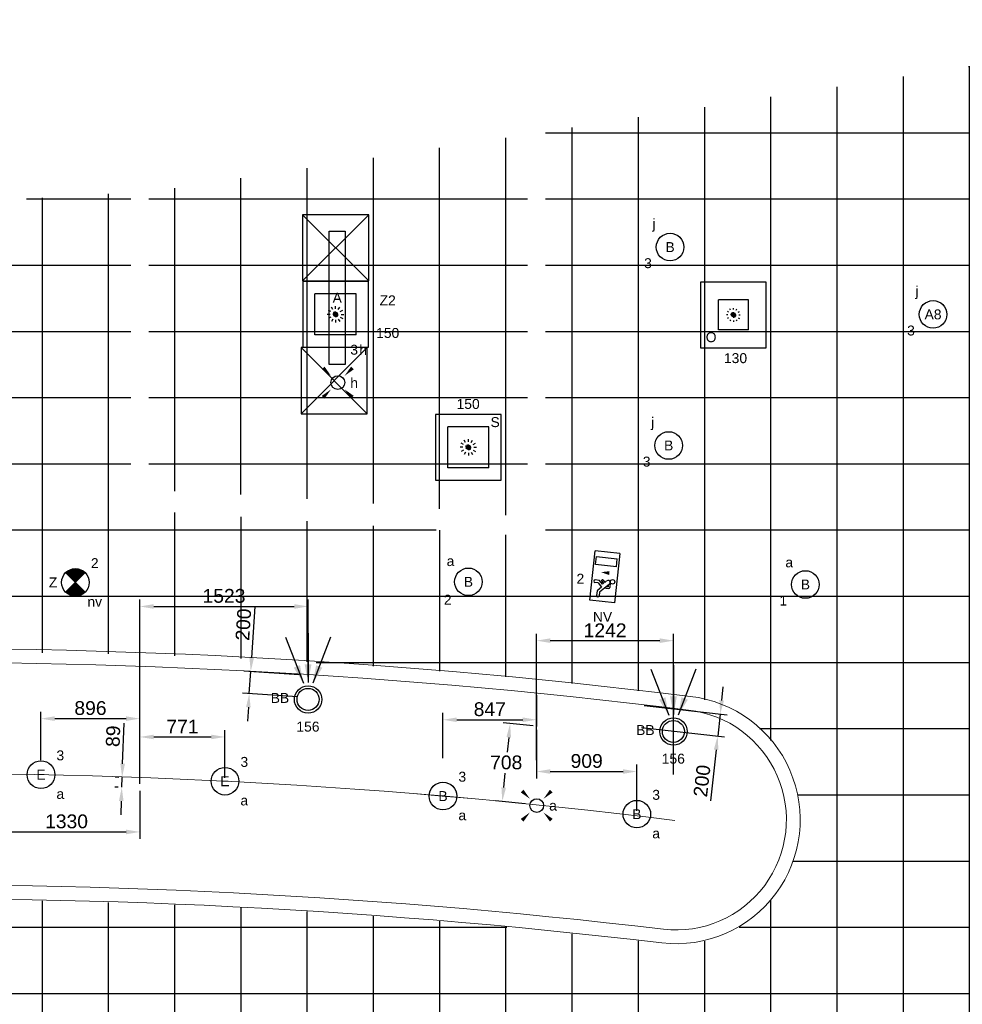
# Model space of a CAD drawing. Extents: x -329828 to 339781, y -55429 to 69176.
# Tile 37 of 140: x -128340 to -119800, y 17409 to 26331. Entities that reach past the tile are written whole.
import ezdxf
from ezdxf.enums import TextEntityAlignment as Align

# ---------------------------------------------------------------- set-up
doc = ezdxf.new("R2010")
doc.units = 0
doc.header["$LTSCALE"] = 50
for name, pattern in [('2322109', [10, 5, -2, 1, -2]), ('CENTER2', [28.575, 19.05, -3.175, 3.175, -3.175]), ('STREEPJES', [0.1, 0.05, -0.05])]:
    doc.linetypes.add(name, pattern=pattern)
doc.layers.get('0').update_dxf_attribs({"linetype": 'CONTINUOUS'})
doc.layers.get('Defpoints').update_dxf_attribs({"linetype": 'CONTINUOUS'})
for name, color, linetype in [('22 Binnenwanden', 7, 'CONTINUOUS'), ('45 Plafond 2D arcering', 7, 'CONTINUOUS'), ('EL6311--', 3, 'CONTINUOUS'), ('EL6350--', 3, 'CONTINUOUS'), ('plafond', 8, 'CONTINUOUS'), ('WL570---_RETOUR_RST', 2, 'CONTINUOUS'), ('WL570---_RETOUR_RST_HL', 1, 'CONTINUOUS'), ('WL570---_TOEVOER_RST', 2, 'CONTINUOUS'), ('WL570---_TOEVOER_RST_HL', 1, 'CONTINUOUS'), ('WM5448--', 1, 'CONTINUOUS'), ('WM570---_RETOUR_RST_PR', 1, 'CONTINUOUS'), ('WM570---_TOEVOER_RST_PR', 1, 'CONTINUOUS')]:
    doc.layers.add(name, color=color, linetype=linetype)
doc.styles.add('BURO-018', font='ARIAL.TTF', dxfattribs={"height": 90})
doc.styles.get("Standard").update_dxf_attribs({"font": 'ARIAL.TTF'})
doc.dimstyles.new('ISO-25', dxfattribs={"dimtxt": 2.5, "dimasz": 2.5, "dimexe": 1.25, "dimexo": 0.625, "dimtad": 1, "dimtih": 1, "dimdec": 4, "dimdsep": 46, "dimtxsty": 'Standard', "dimcen": 2.5, "dimadec": 0, "dimazin": 0, "dimtfac": 1, "dimtdec": 4, "dimtmove": 0, "dimatfit": 3, "dimfxl": 0, "dimtvp": 1, "dimtolj": 1, "dimtzin": 0, "dimarcsym": 0})

# ---------------------------------------------------------------- blocks, each defined once
blk = doc.blocks.new('1115B3A')
at = {"color": 0, "linetype": 'Continuous'}
blk.add_circle((0, 0), 2.5, dxfattribs=at)
at = {"color": 0, "linetype": 'Continuous', "style": 'BURO-018'}
for tag, p in [('E_GKAST', (0, 8)), ('E_GROEP', (0, 5)), ('E_SGROEP', (4.5, 5)), ('E_ARMCODE', (0, 0)), ('E_SLET', (4.5, -1))]:
    blk.add_attdef(tag, text='', height=1.8, dxfattribs=at).set_placement(p, align=Align.MIDDLE)
blk = doc.blocks.new('E00411')
at = {"color": 0, "linetype": 'Continuous'}
blk.add_circle((0, 0), 1.25, dxfattribs=at)
for points in [[(-2.89, 2.4), (-2.4, 2.89), (-1.24, 1.24)], [(2.4, 2.89), (2.89, 2.4), (1.24, 1.24)], [(-2.4, -2.89), (-2.89, -2.4), (-1.24, -1.24)], [(2.89, -2.4), (2.4, -2.89), (1.24, -1.24)]]:
    blk.add_solid(points, dxfattribs=at)
at = {"color": 0, "linetype": 'Continuous', "style": 'BURO-018'}
for tag, p in [('E_SLET1', (0, 4.64)), ('E_GROEP', (0, 0)), ('E_GKAST', (0, 0))]:
    blk.add_attdef(tag, text='', height=1.8, dxfattribs=at).set_placement(p, align=Align.MIDDLE)
at = {"color": 0, "linetype": 'Continuous', "style": 'BURO-018', "flags": 1}
for tag in ['E_MATCODE', 'E_SGROEP']:
    blk.add_attdef(tag, text='', height=1.8, dxfattribs=at).set_placement((0, 0), align=Align.MIDDLE)
blk = doc.blocks.new('1115C2J')
at = {"color": 0, "linetype": 'Continuous'}
for p, q in [((-4.5, 5.5), (4.5, 5.5)), ((-4.5, 1), (-4.5, 5.5)), ((4.5, 1), (4.5, 5.5)), ((-2.68, 4.35), (-3.52, 4.35)), ((-2.88, 3.87), (-3.52, 3.87)), ((-1.27, 2.26), (-2.88, 3.87)), ((-1.94, 3.61), (-2.68, 4.35)), ((-1.24, 4.31), (-1.94, 3.61)), ((-1.37, 3.5), (-0.76, 4.11)), ((-1.24, 4.31), (-1.24, 4.91)), ((-0.87, 3.71), (-1.23, 3.35)), ((-0.76, 4.11), (-0.76, 4.91)), ((2, 5.15), (3.5, 5.15)), ((2, 1.35), (2, 5.15)), ((3.5, 5.15), (3.5, 1.35)), ((-1.94, 2.93), (-2.04, 2.83)), ((-2.04, 2.83), (-2.04, 2.34)), ((-0.99, 2.14), (-1.84, 2.14)), ((-1.71, 2.7), (-1.72, 2.7)), ((-1.72, 2.7), (-1.72, 2.46)), ((-1.47, 2.46), (-1.72, 2.46)), ((-1.23, 3.35), (-1.37, 3.5)), ((-0.65, 3.49), (-1.01, 3.13)), ((-0.71, 2.83), (-1.01, 3.13)), ((4.5, 1), (-4.5, 1)), ((2, 1.35), (3.5, 1.35))]:
    blk.add_line(p, q, dxfattribs=at)
blk.add_lwpolyline([(0.75, 4, 0, 0.7, 0), (0.75, 2.5, 0.7, 0.7, 0)], format="xyseb", dxfattribs=at)
blk.add_circle((-0.76, 1.75), 0.4, dxfattribs=at)
for centre, radius, start, end in [((-3.52, 4.11), 0.24, 90, 270), ((-1, 4.91), 0.24, 0, 180), ((-0.76, 3.6), 0.16, 315, 135), ((-1.84, 2.34), 0.2, 180, 270), ((-0.99, 2.54), 0.4, 225, 45)]:
    blk.add_arc(centre, radius, start, end, dxfattribs=at)
at = {"color": 0, "linetype": 'Continuous', "style": 'BURO-018'}
for tag, p in [('E_GKAST', (0, 15.17)), ('E_GROEP', (0, 12.17)), ('E_SGROEP', (4.5, 12.17)), ('E_ARMCODE', (0, 8))]:
    blk.add_attdef(tag, text='', height=1.8, dxfattribs=at).set_placement(p, align=Align.MIDDLE)
blk = doc.blocks.new('E00018')
at = {"color": 0, "linetype": 'Continuous'}
for p, q in [((-1.77, -1.77), (1.77, 1.77)), ((1.77, -1.77), (-1.77, 1.77))]:
    blk.add_line(p, q, dxfattribs=at)
at = {"color": 0, "linetype": 'Continuous', "const_width": 2.5}
for points in [[(-0.88, 0.88, -0.198912), (0, 1.25, -0.198912), (0.88, 0.88, -1)], [(-0.88, -0.88, 0.198912), (0, -1.25, 0.198912), (0.88, -0.88, 1)]]:
    blk.add_lwpolyline(points, format="xyb", dxfattribs=at)
blk = doc.blocks.new('1115B3A-NO1')
at = {"color": 0, "linetype": 'Continuous'}
blk.add_circle((0, 0), 2.5, dxfattribs=at)
at = {"color": 0, "zscale": 50}
blk.add_blockref('E00018', (0, 0), dxfattribs=at)
at = {"color": 0, "linetype": 'Continuous', "style": 'BURO-018'}
for tag, p in [('E_GKAST', (0, 8)), ('E_GROEP', (0, 5)), ('E_SGROEP', (4.5, 5)), ('E_ARMCODE', (0, 0)), ('E_SLET', (4.5, -1))]:
    blk.add_attdef(tag, text='', height=1.8, dxfattribs=at).set_placement(p, align=Align.MIDDLE)
blk = doc.blocks.new('*U1172')
at = {"ltscale": 10}
for points in [[(-42.8, 146.7), (-129.9, 288.1), (-72.9, 310)], [(0, 154), (-30.6, 317.2), (30.6, 317.2)], [(42.8, 146.7), (72.9, 310), (129.9, 288.1)]]:
    blk.add_hatch(color=0, dxfattribs=at).paths.add_polyline_path(points)
at = {"color": 0, "ltscale": 10}
for p, q in [((-203.8, 565.3, -2400), (-42.8, 146.7, -2400)), ((0, 600, -2400), (0, 154, -2400)), ((203.8, 565.3, -2400), (42.8, 146.7, -2400))]:
    blk.add_line(p, q, dxfattribs=at)
for radius in [124, 100]:
    blk.add_circle((0, 0, -2400), radius, dxfattribs=at)
at = {"layer": 'WL570---_RETOUR_RST', "color": 1, "style": 'BURO-018'}
for tag in ['MC', 'Q']:
    blk.add_attdef(tag, text='', height=90, dxfattribs=at).set_placement((0, 0), align=Align.MIDDLE)
at = {"layer": 'WM570---_RETOUR_RST_PR', "color": 1, "style": 'BURO-018'}
blk.add_attdef('POSNR', text='', height=90, dxfattribs=at).set_placement((0, 0), align=Align.MIDDLE)
blk = doc.blocks.new('*U1297')
at = {"color": 0, "ltscale": 10}
for p, q in [((297.5, 297.5, -2732.5), (-297.5, 297.5, -2732.5)), ((-297.5, 297.5, -2732.5), (-297.5, -297.5, -2732.5)), ((297.5, -297.5, -2732.5), (297.5, 297.5, -2732.5)), ((186.5, 186.5, -2732.5), (-186.5, 186.5, -2732.5)), ((-186.5, -186.5, -2732.5), (-186.5, 186.5, -2732.5)), ((186.5, -186.5, -2732.5), (186.5, 186.5, -2732.5)), ((186.5, -186.5, -2732.5), (-186.5, -186.5, -2732.5)), ((-297.5, -297.5, -2732.5), (297.5, -297.5, -2732.5))]:
    blk.add_line(p, q, dxfattribs=at)
at = {"color": 8, "linetype": 'STREEPJES', "ltscale": 10}
for q in [(-80, 0, -2732.5), (-69.3, 40, -2732.5), (-69.3, -40, -2732.5), (-40, 69.3, -2732.5), (-40, -69.3, -2732.5), (0, 80, -2732.5), (40, 69.3, -2732.5), (69.3, 40, -2732.5), (0, -80, -2732.5), (40, -69.3, -2732.5), (69.3, -40, -2732.5), (80, 0, -2732.5)]:
    blk.add_line((0, 0, -2732.5), q, dxfattribs=at)
at = {"layer": 'WL570---_RETOUR_RST_HL', "linetype": 'CENTER2'}
blk.add_circle((0, 0, -2732.5), 0.075, dxfattribs=at)
at = {"layer": 'WL570---_RETOUR_RST', "color": 1, "linetype": '2322109', "style": 'BURO-018'}
for tag in ['MC', 'Q']:
    blk.add_attdef(tag, text='', height=90, dxfattribs=at).set_placement((0, 0), align=Align.MIDDLE)
at = {"layer": 'WM570---_RETOUR_RST_PR', "color": 1, "linetype": '2322109', "style": 'BURO-018'}
blk.add_attdef('POSNR', text='', height=90, dxfattribs=at).set_placement((0, 0), align=Align.MIDDLE)
blk = doc.blocks.new('*U1308')
at = {"color": 0, "ltscale": 10}
for p, q in [((297.5, 297.5, -2710), (-297.5, 297.5, -2710)), ((-297.5, 297.5, -2710), (-297.5, -297.5, -2710)), ((297.5, -297.5, -2710), (297.5, 297.5, -2710)), ((136.5, 136.5, -2710), (-136.5, 136.5, -2710)), ((-136.5, -136.5, -2710), (-136.5, 136.5, -2710)), ((136.5, -136.5, -2710), (136.5, 136.5, -2710)), ((136.5, -136.5, -2710), (-136.5, -136.5, -2710)), ((-297.5, -297.5, -2710), (297.5, -297.5, -2710))]:
    blk.add_line(p, q, dxfattribs=at)
at = {"color": 8, "linetype": 'STREEPJES', "ltscale": 10}
for q in [(-62.5, 0, -2710), (-54.1, 31.2, -2710), (-54.1, -31.2, -2710), (-31.2, 54.1, -2710), (-31.2, -54.1, -2710), (0, 62.5, -2710), (31.2, 54.1, -2710), (54.1, 31.2, -2710), (0, -62.5, -2710), (31.2, -54.1, -2710), (54.1, -31.2, -2710), (62.5, 0, -2710)]:
    blk.add_line((0, 0, -2710), q, dxfattribs=at)
at = {"layer": 'WL570---_TOEVOER_RST_HL', "linetype": 'CENTER2'}
blk.add_circle((0, 0, -2710), 0.075, dxfattribs=at)
at = {"layer": 'WL570---_TOEVOER_RST', "color": 1, "linetype": '2322109', "style": 'BURO-018'}
for tag in ['MC', 'Q']:
    blk.add_attdef(tag, text='', height=90, dxfattribs=at).set_placement((0, 0), align=Align.MIDDLE)
at = {"layer": 'WM570---_TOEVOER_RST_PR', "color": 1, "linetype": '2322109', "style": 'BURO-018'}
blk.add_attdef('POSNR', text='', height=90, dxfattribs=at).set_placement((0, 0), align=Align.MIDDLE)
blk = doc.blocks.new('*U1322')
at = {"color": 0, "ltscale": 10}
for p, q in [((297.5, 297.5, -2732.5), (-297.5, 297.5, -2732.5)), ((-297.5, 297.5, -2732.5), (-297.5, -297.5, -2732.5)), ((297.5, -297.5, -2732.5), (297.5, 297.5, -2732.5)), ((186.5, 186.5, -2732.5), (-186.5, 186.5, -2732.5)), ((-186.5, -186.5, -2732.5), (-186.5, 186.5, -2732.5)), ((186.5, -186.5, -2732.5), (186.5, 186.5, -2732.5)), ((186.5, -186.5, -2732.5), (-186.5, -186.5, -2732.5)), ((-297.5, -297.5, -2732.5), (297.5, -297.5, -2732.5))]:
    blk.add_line(p, q, dxfattribs=at)
at = {"color": 8, "linetype": 'STREEPJES', "ltscale": 10}
for q in [(-80, 0, -2732.5), (-69.3, 40, -2732.5), (-69.3, -40, -2732.5), (-40, 69.3, -2732.5), (-40, -69.3, -2732.5), (0, 80, -2732.5), (40, 69.3, -2732.5), (69.3, 40, -2732.5), (0, -80, -2732.5), (40, -69.3, -2732.5), (69.3, -40, -2732.5), (80, 0, -2732.5)]:
    blk.add_line((0, 0, -2732.5), q, dxfattribs=at)
at = {"layer": 'WL570---_TOEVOER_RST_HL', "linetype": 'CENTER2'}
blk.add_circle((0, 0, -2732.5), 0.075, dxfattribs=at)
at = {"layer": 'WL570---_TOEVOER_RST', "color": 1, "linetype": '2322109', "style": 'BURO-018'}
for tag in ['MC', 'Q']:
    blk.add_attdef(tag, text='', height=90, dxfattribs=at).set_placement((0, 0), align=Align.MIDDLE)
at = {"layer": 'WM570---_TOEVOER_RST_PR', "color": 1, "linetype": '2322109', "style": 'BURO-018'}
blk.add_attdef('POSNR', text='', height=90, dxfattribs=at).set_placement((0, 0), align=Align.MIDDLE)
blk = doc.blocks.new('E001611207146')
at = {"color": 0}
for p, q in [((-12.07, -1.46), (-12.07, 1.46)), ((-12.07, 1.46), (12.07, 1.46)), ((12.07, 1.46), (12.07, -1.46)), ((12.07, -1.46), (-12.07, -1.46))]:
    blk.add_line(p, q, dxfattribs=at)
at = {"color": 0, "linetype": 'Continuous', "style": 'BURO-018'}
for tag, p in [('E_GKAST', (0, 8)), ('E_GROEP', (0, 5)), ('E_SGROEP', (4.5, 5)), ('E_ARMCODE', (0, 0)), ('E_SLET', (4.5, -3))]:
    blk.add_attdef(tag, text='', height=1.8, dxfattribs=at).set_placement(p, align=Align.MIDDLE)
blk = doc.blocks.new('gffd')
at = {"layer": 'EL6311--'}
for p, q in [((-138056.7, 23665.6), (-138656.7, 24265.6)), ((-138656.7, 23665.6), (-138056.7, 24265.6))]:
    blk.add_line(p, q, dxfattribs=at)
blk.add_lwpolyline([(-138656.7, 23665.6), (-138056.7, 23665.6), (-138056.7, 24265.6), (-138656.7, 24265.6)], close=True, dxfattribs=at)
blk = doc.blocks.new('rwy5u')
at = {"layer": '45 Plafond 2D arcering', "linetype": 'Continuous'}
h = blk.add_hatch(dxfattribs=at)
h.set_pattern_fill('RASTER_600_0002', color=8, style=0, pattern_type=2)
h.set_pattern_definition([(0, (38665.3, 66706.7), (0, 600), []), (90, (38665.3, 66706.7), (-600, 0), [])])
h.paths.add_polyline_path([(6630, 66866), (6630, 62486.2), (10130.8, 61576.5), (13719.9, 60848.3), (15447.8, 60616.9), (15447.8, 63636.1), (19205.8, 64282.4), (19205.8, 60243.1), (20924, 60129.6), (24556.7, 60129.6), (29896.8, 60444.9), (29896.8, 64518.6), (35454.8, 63880.6), (35454.8, 61460.5), (42579.7, 62555.9), (42365.5, 67950.7), (40914.3, 67950.7), (40914.3, 69408), (38445.3, 69030.3), (38445.3, 74480.5), (33838.2, 73770.1), (31861.8, 73467.3), (31861.8, 69789.6), (28103.8, 70042.5), (28103.8, 72914.2), (24558.1, 72696.5), (20923, 72706.2), (17270.5, 72934.5), (17270.5, 72934.4), (13862.3, 73386), (13862.3, 68208.4, -1.41402), (13446.8, 68004.1), (11565.1, 68334.1), (11508.1, 68832.5), (9771.2, 68832.5), (9799.3, 68577.3), (9560.5, 68547.7), (9492.3, 69374.1), (8006.6, 69372.6), (8006.6, 67006), (9884.6, 67006), (9785.2, 67364.2), (10017.5, 67423.9), (10177.5, 66866)], flags=0)
h.paths.add_polyline_path([(16349.7, 65667.3, -0.998275), (15941, 67857.6, -0.02693), (22070.8, 68550.8, -0.0058), (23396.6, 68629.8, -0.047529), (32971.6, 68365.7), (33183.2, 68339.8, -0.994466), (32915, 66107.1, 0.010391), (30488.5, 66343.5, 0.005771), (29240.8, 66424.7, 0.056258)], flags=0)
h = blk.add_hatch(dxfattribs=at)
h.set_pattern_fill('RASTER_600_0002', color=8, style=0, pattern_type=2)
h.set_pattern_definition([(0, (28464.4, 71506.8), (0, 600), []), (90, (28464.4, 71506.8), (-600, 0), [])])
h.paths.add_polyline_path([(28268.8, 72918.1), (28268.8, 70218.3, -0.015008), (31696.8, 69970.6), (31697.5, 73439.7)], flags=0)
blk = doc.blocks.new('eryrqwu')
at = {"layer": '22 Binnenwanden', "color": 9, "linetype": 'Continuous', "lineweight": 0}
for centre, radius, start, end in [((-91682.4, -36204.8), 57130, 82.92984, 100.24672), ((-91682.4, -36204.8), 57005, 82.92924, 100.24748), ((-84778.7, 19373.7), 1124.4, 263.40977, 83.45887), ((-84778.7, 19373.7), 999.4, 263.42132, 83.491), ((-91682.4, -36204.8), 55998, 82.92924, 100.24748), ((-91683.3, -38727.9), 57511, 83.219541, 99.82229), ((-91683.3, -38727.9), 57386, 83.219328, 99.822486)]:
    blk.add_arc(centre, radius, start, end, dxfattribs=at)
blk = doc.blocks.new('*D1749')
at = {"layer": 'Defpoints', "color": 0, "transparency": 16777216}
for p in [(-127250.6, 19997.5), (-128146.7, 19590.7), (-127250.6, 19476.4)]:
    blk.add_point(p, dxfattribs=at)
at = {"layer": 'WM5448--', "color": 0, "lineweight": -2, "transparency": 16777216}
for p, q in [((-128146.7, 19622), (-128146.7, 20060)), ((-128021.7, 19997.5), (-127375.6, 19997.5)), ((-127250.6, 19507.7), (-127250.6, 20060))]:
    blk.add_line(p, q, dxfattribs=at)
at = {"layer": 'WM5448--', "color": 0, "transparency": 16777216}
for points in [[(-128021.7, 20018.4), (-128021.7, 19976.7), (-128146.7, 19997.5)], [(-127375.6, 20018.4), (-127375.6, 19976.7), (-127250.6, 19997.5)]]:
    blk.add_solid(points, dxfattribs=at)
at = {"layer": 'WM5448--', "color": 0, "transparency": 16777216, "insert": (-127698.6, 20092.6), "char_height": 125, "attachment_point": 5}
blk.add_mtext('\\A1;896', dxfattribs=at)
blk = doc.blocks.new('*D1750')
at = {"layer": 'Defpoints', "color": 0, "transparency": 16777216}
for p in [(-128580.1, 19496.9), (-127250.6, 19375.3), (-127250.6, 18970.8)]:
    blk.add_point(p, dxfattribs=at)
at = {"layer": 'WM5448--', "color": 0, "lineweight": -2, "transparency": 16777216}
for p, q in [((-128580.1, 19465.6), (-128580.1, 18908.3)), ((-127250.6, 19344.1), (-127250.6, 18908.3)), ((-128455.1, 18970.8), (-127375.6, 18970.8))]:
    blk.add_line(p, q, dxfattribs=at)
at = {"layer": 'WM5448--', "color": 0, "transparency": 16777216}
for points in [[(-128455.1, 18991.6), (-128455.1, 18949.9), (-128580.1, 18970.8)], [(-127375.6, 18991.6), (-127375.6, 18949.9), (-127250.6, 18970.8)]]:
    blk.add_solid(points, dxfattribs=at)
at = {"layer": 'WM5448--', "color": 0, "transparency": 16777216, "insert": (-127915.3, 19065.9), "char_height": 125, "attachment_point": 5}
blk.add_mtext('\\A1;1330', dxfattribs=at)
blk = doc.blocks.new('*D1751')
at = {"layer": 'Defpoints', "color": 0, "transparency": 16777216}
for p in [(-126479.9, 19831.5), (-127250.6, 19375.3), (-126479.9, 19430.5)]:
    blk.add_point(p, dxfattribs=at)
at = {"layer": 'WM5448--', "color": 0, "lineweight": -2, "transparency": 16777216}
for p, q in [((-127250.6, 19406.6), (-127250.6, 19894)), ((-127125.6, 19831.5), (-126604.9, 19831.5)), ((-126479.9, 19461.8), (-126479.9, 19894))]:
    blk.add_line(p, q, dxfattribs=at)
at = {"layer": 'WM5448--', "color": 0, "transparency": 16777216}
for points in [[(-127125.6, 19852.3), (-127125.6, 19810.6), (-127250.6, 19831.5)], [(-126604.9, 19852.3), (-126604.9, 19810.6), (-126479.9, 19831.5)]]:
    blk.add_solid(points, dxfattribs=at)
at = {"layer": 'WM5448--', "color": 0, "transparency": 16777216, "insert": (-126865.2, 19925.5), "char_height": 125, "attachment_point": 5}
blk.add_mtext('\\A1;771', dxfattribs=at)
blk = doc.blocks.new('*D1752')
at = {"layer": 'Defpoints', "color": 0, "transparency": 16777216}
for p in [(-127411.7, 19463.9), (-127411.7, 19463.9), (-127415, 19375.3)]:
    blk.add_point(p, dxfattribs=at)
at = {"layer": 'WM5448--', "color": 0, "lineweight": -2, "transparency": 16777216}
for p, q in [((-127407.2, 19588.8), (-127393.7, 19955.6)), ((-127443, 19465.1), (-127474.2, 19466.2)), ((-127415, 19375.3), (-127411.7, 19463.9)), ((-127446.2, 19376.5), (-127477.4, 19377.6)), ((-127419.6, 19250.4), (-127424.1, 19125.5))]:
    blk.add_line(p, q, dxfattribs=at)
at = {"layer": 'WM5448--', "color": 0, "transparency": 16777216}
for points in [[(-127428, 19589.6), (-127386.3, 19588.1), (-127411.7, 19463.9)], [(-127440.4, 19251.2), (-127398.7, 19249.7), (-127415, 19375.3)]]:
    blk.add_solid(points, dxfattribs=at)
at = {"layer": 'WM5448--', "color": 0, "transparency": 16777216, "insert": (-127493.2, 19838.1), "char_height": 125, "attachment_point": 5, "rotation": 87.90208}
blk.add_mtext('\\A1;89', dxfattribs=at)
blk = doc.blocks.new('*D1753')
at = {"layer": 'Defpoints', "color": 0, "transparency": 16777216}
for p in [(-123657.6, 20240.2), (-123657.6, 19987.3), (-124504.9, 19607.8)]:
    blk.add_point(p, dxfattribs=at)
at = {"layer": 'WM5448--', "color": 0, "lineweight": -2, "transparency": 16777216}
for p, q in [((-123657.6, 20208.9), (-123657.6, 19924.8)), ((-124504.9, 19639.1), (-124504.9, 20049.8)), ((-124379.9, 19987.3), (-123782.6, 19987.3))]:
    blk.add_line(p, q, dxfattribs=at)
at = {"layer": 'WM5448--', "color": 0, "transparency": 16777216}
for points in [[(-124379.9, 20008.2), (-124379.9, 19966.5), (-124504.9, 19987.3)], [(-123782.6, 20008.2), (-123782.6, 19966.5), (-123657.6, 19987.3)]]:
    blk.add_solid(points, dxfattribs=at)
at = {"layer": 'WM5448--', "color": 0, "transparency": 16777216, "insert": (-124081.3, 20082.4), "char_height": 125, "attachment_point": 5}
blk.add_mtext('\\A1;847', dxfattribs=at)
blk = doc.blocks.new('*D1754')
at = {"layer": 'Defpoints', "color": 0, "transparency": 16777216}
for p in [(-123657.6, 19928.3), (-122749, 19518.1), (-122749, 19132.1)]:
    blk.add_point(p, dxfattribs=at)
at = {"layer": 'WM5448--', "color": 0, "lineweight": -2, "transparency": 16777216}
for p, q in [((-123657.6, 19897.1), (-123657.6, 19455.6)), ((-122749, 19163.3), (-122749, 19580.6)), ((-123532.6, 19518.1), (-122874, 19518.1))]:
    blk.add_line(p, q, dxfattribs=at)
at = {"layer": 'WM5448--', "color": 0, "transparency": 16777216}
for points in [[(-123532.6, 19539), (-123532.6, 19497.3), (-123657.6, 19518.1)], [(-122874, 19539), (-122874, 19497.3), (-122749, 19518.1)]]:
    blk.add_solid(points, dxfattribs=at)
at = {"layer": 'WM5448--', "color": 0, "transparency": 16777216, "insert": (-123203.3, 19613.2), "char_height": 125, "attachment_point": 5}
blk.add_mtext('\\A1;909', dxfattribs=at)
blk = doc.blocks.new('*D1758')
at = {"layer": 'Defpoints', "color": 0, "transparency": 16777216}
for p in [(-125727.3, 21014.1), (-125727.3, 20349), (-127250.6, 19552.8)]:
    blk.add_point(p, dxfattribs=at)
at = {"layer": 'WM5448--', "color": 0, "lineweight": -2, "transparency": 16777216}
for p, q in [((-127250.6, 19584.1), (-127250.6, 21076.6)), ((-125727.3, 20380.2), (-125727.3, 21076.6)), ((-127125.6, 21014.1), (-125852.3, 21014.1))]:
    blk.add_line(p, q, dxfattribs=at)
at = {"layer": 'WM5448--', "color": 0, "transparency": 16777216}
for points in [[(-127125.6, 21034.9), (-127125.6, 20993.2), (-127250.6, 21014.1)], [(-125852.3, 21034.9), (-125852.3, 20993.2), (-125727.3, 21014.1)]]:
    blk.add_solid(points, dxfattribs=at)
at = {"layer": 'WM5448--', "color": 0, "transparency": 16777216, "insert": (-126488.9, 21109.2), "char_height": 125, "attachment_point": 5}
blk.add_mtext('\\A1;1523', dxfattribs=at)
blk = doc.blocks.new('*D1759')
at = {"layer": 'Defpoints', "color": 0, "transparency": 16777216}
for p in [(-122415.6, 20704.2), (-123657.6, 19590.3), (-122415.6, 19460.9)]:
    blk.add_point(p, dxfattribs=at)
at = {"layer": 'WM5448--', "color": 0, "lineweight": -2, "transparency": 16777216}
for p, q in [((-123657.6, 19621.6), (-123657.6, 20766.7)), ((-123532.6, 20704.2), (-122540.6, 20704.2)), ((-122415.6, 19492.1), (-122415.6, 20766.7))]:
    blk.add_line(p, q, dxfattribs=at)
at = {"layer": 'WM5448--', "color": 0, "transparency": 16777216}
for points in [[(-123532.6, 20725), (-123532.6, 20683.4), (-123657.6, 20704.2)], [(-122540.6, 20725), (-122540.6, 20683.4), (-122415.6, 20704.2)]]:
    blk.add_solid(points, dxfattribs=at)
at = {"layer": 'WM5448--', "color": 0, "transparency": 16777216, "insert": (-123036.6, 20798.2), "char_height": 125, "attachment_point": 5}
blk.add_mtext('\\A1;1242', dxfattribs=at)
blk = doc.blocks.new('*D1760')
at = {"layer": 'Defpoints', "color": 0, "transparency": 16777216}
for p in [(-126246.4, 20424.7), (-125777, 20393), (-125790.5, 20193.5)]:
    blk.add_point(p, dxfattribs=at)
at = {"layer": 'WM5448--', "color": 0, "lineweight": -2, "transparency": 16777216}
for p, q in [((-126238, 20549.4), (-126206.6, 21013.8)), ((-125808.2, 20395.2), (-126308.7, 20428.9)), ((-126259.8, 20225.2), (-126246.4, 20424.7)), ((-125821.7, 20195.6), (-126322.2, 20229.4)), ((-126268.2, 20100.4), (-126276.7, 19975.7))]:
    blk.add_line(p, q, dxfattribs=at)
at = {"layer": 'WM5448--', "color": 0, "transparency": 16777216}
for points in [[(-126258.7, 20550.8), (-126217.2, 20548), (-126246.4, 20424.7)], [(-126289, 20101.8), (-126247.5, 20099), (-126259.8, 20225.2)]]:
    blk.add_solid(points, dxfattribs=at)
at = {"layer": 'WM5448--', "color": 0, "transparency": 16777216, "insert": (-126312.9, 20850.3), "char_height": 125, "attachment_point": 5, "rotation": 86.14094}
blk.add_mtext('\\A1;200', dxfattribs=at)
blk = doc.blocks.new('*D1764')
at = {"layer": 'Defpoints', "color": 0, "transparency": 16777216}
for p in [(-122714.8, 20120.3), (-122737.4, 19921.5), (-122016.6, 19839.9)]:
    blk.add_point(p, dxfattribs=at)
at = {"layer": 'WM5448--', "color": 0, "lineweight": -2, "transparency": 16777216}
for p, q in [((-121980, 20162.8), (-121965.9, 20287)), ((-122683.8, 20116.7), (-121932, 20031.6)), ((-121994.1, 20038.6), (-122016.6, 19839.9)), ((-122706.3, 19918), (-121954.5, 19832.8)), ((-122030.6, 19715.7), (-122083, 19253.2))]:
    blk.add_line(p, q, dxfattribs=at)
at = {"layer": 'WM5448--', "color": 0, "transparency": 16777216}
for points in [[(-122000.7, 20165.2), (-121959.3, 20160.5), (-121994.1, 20038.6)], [(-122051.3, 19718), (-122009.9, 19713.3), (-122016.6, 19839.9)]]:
    blk.add_solid(points, dxfattribs=at)
at = {"layer": 'WM5448--', "color": 0, "transparency": 16777216, "insert": (-122158.3, 19433.1), "char_height": 125, "attachment_point": 5, "rotation": 83.53703}
blk.add_mtext('\\A1;200', dxfattribs=at)
blk = doc.blocks.new('*D1765')
at = {"layer": 'Defpoints', "color": 0, "transparency": 16777216}
for p in [(-123657.6, 19928.3), (-123967.5, 19247.7), (-123728, 19223.8)]:
    blk.add_point(p, dxfattribs=at)
at = {"layer": 'WM5448--', "color": 0, "lineweight": -2, "transparency": 16777216}
for p, q in [((-123688.7, 19931.5), (-123959.2, 19958.5)), ((-123909.5, 19827.9), (-123922.7, 19695.1)), ((-123955, 19372.1), (-123941.7, 19504.9)), ((-123759.1, 19226.9), (-124029.6, 19254))]:
    blk.add_line(p, q, dxfattribs=at)
at = {"layer": 'WM5448--', "color": 0, "transparency": 16777216}
for points in [[(-123930.2, 19830), (-123888.7, 19825.8), (-123897, 19952.3)], [(-123975.8, 19374.2), (-123934.3, 19370.1), (-123967.5, 19247.7)]]:
    blk.add_solid(points, dxfattribs=at)
at = {"layer": 'WM5448--', "color": 0, "transparency": 16777216, "insert": (-123932.2, 19600), "char_height": 125, "attachment_point": 5}
blk.add_mtext('\\A1;708', dxfattribs=at)

msp = doc.modelspace()

# ---------------------------------------------------------------- linework, layer by layer
at = {"layer": '22 Binnenwanden', "color": 9, "linetype": 'Continuous', "lineweight": 0}
msp.add_arc((-129297.3, -36496.6), 55998, 82.92924, 100.24748, dxfattribs=at)

# ---------------------------------------------------------------- block references
at = {"layer": 'EL6311--'}
ref = msp.add_blockref('1115B3A', (-122448, 24270.9), dxfattribs=dict(at, xscale=49.99999999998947, yscale=50, zscale=50, rotation=171.1197738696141))
ref.add_attrib('E_ARMCODE', 'B', dxfattribs={"layer": '0', "color": 1, "linetype": 'Continuous', "height": 90, "style": 'BURO-018'}).set_placement((-122448, 24270.9), align=Align.MIDDLE)
ref.add_attrib('E_SLET', 'j', dxfattribs={"layer": '0', "color": 1, "linetype": 'Continuous', "height": 90, "style": 'BURO-018'}).set_placement((-122593.9, 24470.8), align=Align.MIDDLE)
ref.add_attrib('E_GROEP', '3', dxfattribs={"layer": '0', "color": 1, "linetype": 'Continuous', "height": 90, "style": 'BURO-018'}).set_placement((-122647.9, 24125), align=Align.MIDDLE)
ref = msp.add_blockref('E001611207146', (-125463.1, 23811.3), dxfattribs=dict(at, xscale=50, yscale=50, zscale=50, rotation=270))
ref.add_attrib('E_ARMCODE', 'A', dxfattribs={"layer": '0', "color": 1, "linetype": 'Continuous', "height": 90, "style": 'BURO-018'}).set_placement((-125463.1, 23811.3), align=Align.MIDDLE)
ref.add_attrib('E_SLET', 'h', dxfattribs={"layer": '0', "color": 1, "linetype": 'Continuous', "height": 90, "style": 'BURO-018'}).set_placement((-125228.2, 23341.6), align=Align.MIDDLE)
ref.add_attrib('E_GROEP', '3', dxfattribs={"layer": '0', "color": 1, "linetype": 'Continuous', "height": 90, "style": 'BURO-018'}).set_placement((-125309.6, 23340.6), align=Align.MIDDLE)
ref = msp.add_blockref('1115B3A', (-120065.5, 23660.7), dxfattribs=dict(at, xscale=49.99999999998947, yscale=50, zscale=50, rotation=171.1197738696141))
ref.add_attrib('E_ARMCODE', 'A8', dxfattribs={"layer": '0', "color": 1, "linetype": 'Continuous', "height": 90, "style": 'BURO-018'}).set_placement((-120065.5, 23660.7), align=Align.MIDDLE)
ref.add_attrib('E_SLET', 'j', dxfattribs={"layer": '0', "color": 1, "linetype": 'Continuous', "height": 90, "style": 'BURO-018'}).set_placement((-120211.4, 23860.6), align=Align.MIDDLE)
ref.add_attrib('E_GROEP', '3', dxfattribs={"layer": '0', "color": 1, "linetype": 'Continuous', "height": 90, "style": 'BURO-018'}).set_placement((-120265.4, 23514.8), align=Align.MIDDLE)
ref = msp.add_blockref('E00411', (-125457.9, 23042.6), dxfattribs=dict(at, xscale=50, yscale=50, zscale=50))
ref.add_attrib('E_SLET1', 'h', dxfattribs={"layer": '0', "color": 1, "linetype": 'Continuous', "height": 90, "style": 'BURO-018'}).set_placement((-125310.1, 23042.6), align=Align.MIDDLE)
ref = msp.add_blockref('1115B3A', (-122460.3, 22472.8), dxfattribs=dict(at, xscale=49.99999999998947, yscale=50, zscale=50, rotation=171.1197738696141))
ref.add_attrib('E_ARMCODE', 'B', dxfattribs={"layer": '0', "color": 1, "linetype": 'Continuous', "height": 90, "style": 'BURO-018'}).set_placement((-122460.3, 22472.8), align=Align.MIDDLE)
ref.add_attrib('E_SLET', 'j', dxfattribs={"layer": '0', "color": 1, "linetype": 'Continuous', "height": 90, "style": 'BURO-018'}).set_placement((-122606.2, 22672.8), align=Align.MIDDLE)
ref.add_attrib('E_GROEP', '3', dxfattribs={"layer": '0', "color": 1, "linetype": 'Continuous', "height": 90, "style": 'BURO-018'}).set_placement((-122660.2, 22327), align=Align.MIDDLE)
ref = msp.add_blockref('1115B3A', (-124274.9, 21237.2), dxfattribs=dict(at, xscale=49.9999999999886, yscale=50, zscale=50, rotation=175.7664262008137))
ref.add_attrib('E_ARMCODE', 'B', dxfattribs={"layer": '0', "color": 1, "linetype": 'Continuous', "height": 90, "style": 'BURO-018'}).set_placement((-124274.9, 21237.2), align=Align.MIDDLE)
ref.add_attrib('E_SLET', 'a', dxfattribs={"layer": '0', "color": 1, "linetype": 'Continuous', "height": 90, "style": 'BURO-018'}).set_placement((-124436.5, 21424.7), align=Align.MIDDLE)
ref.add_attrib('E_GROEP', '2', dxfattribs={"layer": '0', "color": 1, "linetype": 'Continuous', "height": 90, "style": 'BURO-018'}).set_placement((-124462.3, 21075.6), align=Align.MIDDLE)
ref = msp.add_blockref('1115B3A', (-121222.1, 21213.2), dxfattribs=dict(at, xscale=49.99999999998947, yscale=50, zscale=50, rotation=171.1197738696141))
ref.add_attrib('E_ARMCODE', 'B', dxfattribs={"layer": '0', "color": 1, "linetype": 'Continuous', "height": 90, "style": 'BURO-018'}).set_placement((-121222.1, 21213.2), align=Align.MIDDLE)
ref.add_attrib('E_SLET', 'a', dxfattribs={"layer": '0', "color": 1, "linetype": 'Continuous', "height": 90, "style": 'BURO-018'}).set_placement((-121368, 21413.1), align=Align.MIDDLE)
ref.add_attrib('E_GROEP', '1', dxfattribs={"layer": '0', "color": 1, "linetype": 'Continuous', "height": 90, "style": 'BURO-018'}).set_placement((-121422, 21067.3), align=Align.MIDDLE)
ref = msp.add_blockref('1115B3A', (-128146.7, 19489.6), dxfattribs=dict(at, xscale=50, yscale=50, zscale=50))
ref.add_attrib('E_ARMCODE', 'E', dxfattribs={"layer": '0', "color": 1, "linetype": 'Continuous', "height": 90, "style": 'BURO-018'}).set_placement((-128146.7, 19489.6), align=Align.MIDDLE)
ref.add_attrib('E_SLET', 'a', dxfattribs={"layer": '0', "color": 1, "linetype": 'Continuous', "height": 90, "style": 'BURO-018'}).set_placement((-127971.7, 19314.6), align=Align.MIDDLE)
ref.add_attrib('E_GROEP', '3', dxfattribs={"layer": '0', "color": 1, "linetype": 'Continuous', "height": 90, "style": 'BURO-018'}).set_placement((-127971.7, 19664.6), align=Align.MIDDLE)
ref = msp.add_blockref('1115B3A', (-126479.9, 19430.5), dxfattribs=dict(at, xscale=50, yscale=50, zscale=50))
ref.add_attrib('E_ARMCODE', 'E', dxfattribs={"layer": '0', "color": 1, "linetype": 'Continuous', "height": 90, "style": 'BURO-018'}).set_placement((-126479.9, 19430.5), align=Align.MIDDLE)
ref.add_attrib('E_SLET', 'a', dxfattribs={"layer": '0', "color": 1, "linetype": 'Continuous', "height": 90, "style": 'BURO-018'}).set_placement((-126304.9, 19255.5), align=Align.MIDDLE)
ref.add_attrib('E_GROEP', '3', dxfattribs={"layer": '0', "color": 1, "linetype": 'Continuous', "height": 90, "style": 'BURO-018'}).set_placement((-126304.9, 19605.5), align=Align.MIDDLE)
ref = msp.add_blockref('1115B3A', (-124504.9, 19296), dxfattribs=dict(at, xscale=50, yscale=50, zscale=50))
ref.add_attrib('E_ARMCODE', 'B', dxfattribs={"layer": '0', "color": 1, "linetype": 'Continuous', "height": 90, "style": 'BURO-018'}).set_placement((-124504.9, 19296), align=Align.MIDDLE)
ref.add_attrib('E_SLET', 'a', dxfattribs={"layer": '0', "color": 1, "linetype": 'Continuous', "height": 90, "style": 'BURO-018'}).set_placement((-124329.9, 19121), align=Align.MIDDLE)
ref.add_attrib('E_GROEP', '3', dxfattribs={"layer": '0', "color": 1, "linetype": 'Continuous', "height": 90, "style": 'BURO-018'}).set_placement((-124329.9, 19471), align=Align.MIDDLE)
ref = msp.add_blockref('1115B3A', (-122749, 19132.1), dxfattribs=dict(at, xscale=50, yscale=50, zscale=50))
ref.add_attrib('E_ARMCODE', 'B', dxfattribs={"layer": '0', "color": 1, "linetype": 'Continuous', "height": 90, "style": 'BURO-018'}).set_placement((-122749, 19132.1), align=Align.MIDDLE)
ref.add_attrib('E_SLET', 'a', dxfattribs={"layer": '0', "color": 1, "linetype": 'Continuous', "height": 90, "style": 'BURO-018'}).set_placement((-122574, 18957.1), align=Align.MIDDLE)
ref.add_attrib('E_GROEP', '3', dxfattribs={"layer": '0', "color": 1, "linetype": 'Continuous', "height": 90, "style": 'BURO-018'}).set_placement((-122574, 19307.1), align=Align.MIDDLE)
ref = msp.add_blockref('E00411', (-123655.9, 19209.1), dxfattribs=dict(at, xscale=50, yscale=50, zscale=50))
ref.add_attrib('E_SLET1', 'a', dxfattribs={"layer": '0', "color": 1, "linetype": 'Continuous', "height": 90, "style": 'BURO-018'}).set_placement((-123508.1, 19209.1), align=Align.MIDDLE)
at = {"layer": 'EL6350--'}
ref = msp.add_blockref('1115C2J', (-122877.8, 21265.5), dxfattribs=dict(at, xscale=49.99999999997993, yscale=50, zscale=50, rotation=83.73578642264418))
ref.add_attrib('E_ARMCODE', 'NV', dxfattribs={"layer": '0', "color": 1, "linetype": 'Continuous', "height": 90, "style": 'BURO-018'}).set_placement((-123059.6, 20920), align=Align.MIDDLE)
ref.add_attrib('E_GROEP', '2', dxfattribs={"layer": '0', "color": 1, "linetype": 'Continuous', "height": 90, "style": 'BURO-018'}).set_placement((-123260.6, 21266.2), align=Align.MIDDLE)
ref = msp.add_blockref('1115B3A-NO1', (-127834.9, 21232.1), dxfattribs=dict(at, xscale=50, yscale=50, zscale=50))
ref.add_attrib('E_ARMCODE', 'Z', dxfattribs={"layer": '0', "color": 1, "linetype": 'Continuous', "height": 90, "style": 'BURO-018'}).set_placement((-128037.6, 21232.1), align=Align.MIDDLE)
ref.add_attrib('E_SLET', 'nv', dxfattribs={"layer": '0', "color": 1, "linetype": 'Continuous', "height": 90, "style": 'BURO-018'}).set_placement((-127659.9, 21057.1), align=Align.MIDDLE)
ref.add_attrib('E_GROEP', '2', dxfattribs={"layer": '0', "color": 1, "linetype": 'Continuous', "height": 90, "style": 'BURO-018'}).set_placement((-127659.9, 21407.1), align=Align.MIDDLE)
at = {"layer": 'plafond'}
msp.add_blockref('rwy5u', (-155437.6, -48149.1), dxfattribs=at)
at = {"layer": 'WL570---_RETOUR_RST', "linetype": '2322109'}
ref = msp.add_blockref('*U1297', (-124274.9, 22456.1, 2732.5), dxfattribs=at)
ref.add_attrib('Q', '150', dxfattribs={"color": 1, "linetype": '2322109', "height": 90, "style": 'BURO-018'}).set_placement((-124277.3, 22849.3), align=Align.MIDDLE)
ref.add_attrib('MC', 'S', dxfattribs={"color": 1, "linetype": '2322109', "height": 90, "style": 'BURO-018'}).set_placement((-124032.3, 22684.5), align=Align.MIDDLE)
at = {"layer": 'WL570---_RETOUR_RST'}
ref = msp.add_blockref('*U1172', (-125727.3, 20171.5, 2400), dxfattribs=at)
ref.add_attrib('Q', '156', dxfattribs={"color": 1, "height": 90, "style": 'BURO-018'}).set_placement((-125728.5, 19925.3), align=Align.MIDDLE)
ref.add_attrib('MC', 'BB', dxfattribs={"color": 1, "height": 90, "style": 'BURO-018'}).set_placement((-125981.9, 20184.8), align=Align.MIDDLE)
ref = msp.add_blockref('*U1172', (-122417.1, 19881.1, 2400), dxfattribs=at)
ref.add_attrib('Q', '156', dxfattribs={"color": 1, "height": 90, "style": 'BURO-018'}).set_placement((-122418.4, 19634.9), align=Align.MIDDLE)
ref.add_attrib('MC', 'BB', dxfattribs={"color": 1, "height": 90, "style": 'BURO-018'}).set_placement((-122671.8, 19894.4), align=Align.MIDDLE)
at = {"layer": 'WL570---_TOEVOER_RST', "linetype": '2322109'}
ref = msp.add_blockref('*U1322', (-125478.4, 23661.1, 2732.5), dxfattribs=at)
ref.add_attrib('Q', '150', dxfattribs={"color": 1, "linetype": '2322109', "height": 90, "style": 'BURO-018'}).set_placement((-125005.9, 23492.6), align=Align.MIDDLE)
ref.add_attrib('MC', 'Z2', dxfattribs={"color": 1, "linetype": '2322109', "height": 90, "style": 'BURO-018'}).set_placement((-125005.9, 23788.6), align=Align.MIDDLE)
ref = msp.add_blockref('*U1308', (-121874, 23656, 2710), dxfattribs=at)
ref.add_attrib('Q', '130', dxfattribs={"color": 1, "linetype": '2322109', "height": 90, "style": 'BURO-018'}).set_placement((-121854.9, 23264.4), align=Align.MIDDLE)
ref.add_attrib('MC', 'O', dxfattribs={"color": 1, "linetype": '2322109', "height": 90, "style": 'BURO-018'}).set_placement((-122075.9, 23454), align=Align.MIDDLE)
at = {"layer": 'WM5448--'}
for name, p in [('gffd', (12878.5, 298.1)), ('gffd', (12866.3, -905)), ('eryrqwu', (-37614.8, -291.7))]:
    msp.add_blockref(name, p, dxfattribs=at)

# ---------------------------------------------------------------- dimensions: what is measured, and where the dimension line sits
for base, p1, p2, picture, middle in [((-125727.3, 21014.1), (-127250.6, 19552.8), (-125727.3, 20349), '*D1758', (-126488.9, 21109.2)), ((-122415.6, 20704.2), (-123657.6, 19590.3), (-122415.6, 19460.9), '*D1759', (-123036.6, 20798.2)), ((-127250.6, 19997.5), (-128146.7, 19590.7), (-127250.6, 19476.4), '*D1749', (-127698.6, 20092.6)), ((-123657.6, 19987.3), (-124504.9, 19607.8), (-123657.6, 20240.2), '*D1753', (-124081.3, 20082.4)), ((-126479.9, 19831.5), (-127250.6, 19375.3), (-126479.9, 19430.5), '*D1751', (-126865.2, 19925.5)), ((-122749, 19518.1), (-123657.6, 19928.3), (-122749, 19132.1), '*D1754', (-123203.3, 19613.2)), ((-127250.5813, 18970.7627), (-128580.1171, 19496.8554), (-127250.5813, 19375.3492), '*D1750', (-127915.3492, 19065.877))]:
    dim = msp.add_linear_dim(base=base, p1=p1, p2=p2, dimstyle='ISO-25', override={"dimscale": 50, "dimdec": 0, "dimzin": 0}, dxfattribs=at)
    dim.commit()
    dim.dimension.update_dxf_attribs({"geometry": picture, "text_midpoint": middle})
for p1, p2, distance, picture, middle in [((-125790.5, 20193.5), (-125777, 20393), 470.4, '*D1760', (-126312.9, 20850.3)), ((-122714.8, 20120.3), (-122737.4, 19921.5), 725.4, '*D1764', (-122158.3, 19433.1)), ((-127415, 19375.3), (-127411.7, 19463.9), 0, '*D1752', (-127493.2, 19838.1)), ((-123657.6, 19928.3), (-123728, 19223.8), -240.6, '*D1765', (-123932.2, 19600))]:
    dim = msp.add_aligned_dim(p1=p1, p2=p2, distance=distance, dimstyle='ISO-25', override={"dimscale": 50, "dimdec": 0, "dimzin": 0}, dxfattribs=at)
    dim.commit()
    dim.dimension.update_dxf_attribs({"geometry": picture, "text_midpoint": middle})

doc.saveas('drawing.dxf')
